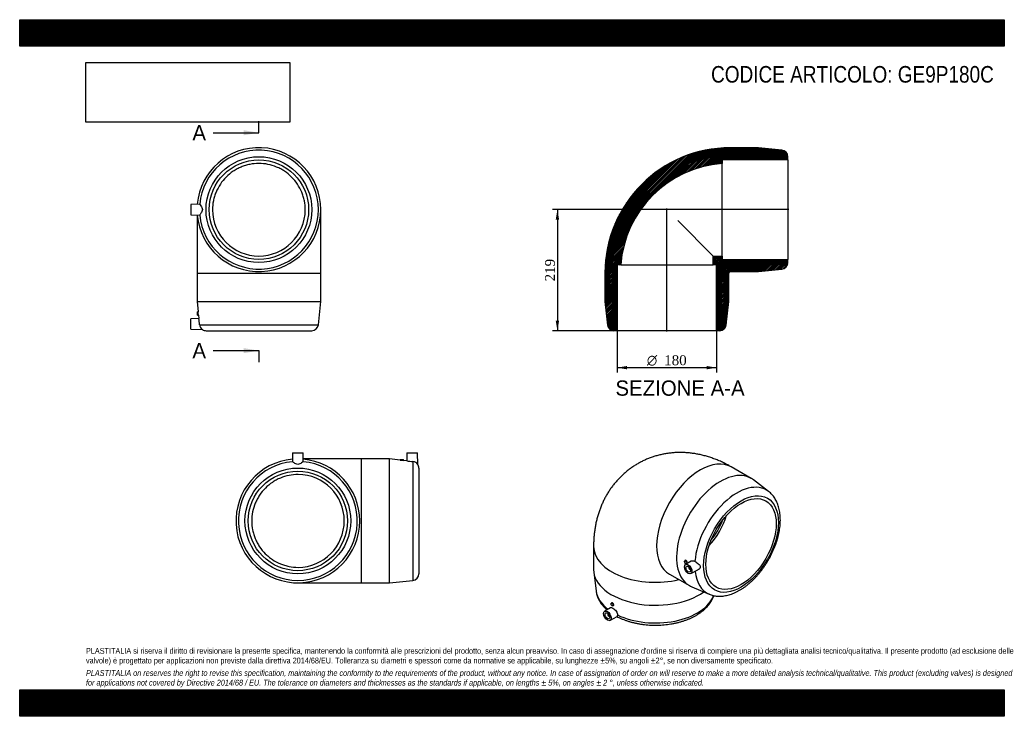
# Model space of a CAD drawing. Header units: millimetres. Extents: x 0 to 1782, y 0 to 1260.
import ezdxf
from ezdxf.enums import TextEntityAlignment as Align
from ezdxf.lldxf.tags import DXFTag

# ---------------------------------------------------------------- set-up
doc = ezdxf.new("R2010")
doc.units = ezdxf.units.MM
doc.header["$LTSCALE"] = 6
for name, color, linetype in [('Default', 7, 'Continuous'), ('DV4_Default', 7, 'Continuous'), ('GE9P180C', 7, 'Continuous')]:
    doc.layers.add(name, color=color, linetype=linetype)
doc.styles.add('SEACAD_Solid_Edge_ANSI', font='seans.ttf')
doc.styles.add('SEACAD_Solid_Edge_ANSI1_Symbols', font='semeca1.ttf')
doc.styles.add('SEACAD_Times_New_Roman', font='times.ttf')
tags = doc.linetypes.add('CENTER2', pattern=[28.575, 19.05, -3.175, 3.175, -3.175]).pattern_tags.tags
tags[10:11] = [DXFTag(74, 4), DXFTag(75, 0), DXFTag(340, '0'), DXFTag(46, 0.0), DXFTag(50, 0.0), DXFTag(44, 0.0), DXFTag(45, 0.0)]
tags[8:9] = [DXFTag(74, 4), DXFTag(75, 0), DXFTag(340, '0'), DXFTag(46, 0.0), DXFTag(50, 0.0), DXFTag(44, 0.0), DXFTag(45, 0.0)]
tags[6:7] = [DXFTag(74, 4), DXFTag(75, 0), DXFTag(340, '0'), DXFTag(46, 0.0), DXFTag(50, 0.0), DXFTag(44, 0.0), DXFTag(45, 0.0)]
tags[4:5] = [DXFTag(74, 4), DXFTag(75, 0), DXFTag(340, '0'), DXFTag(46, 0.0), DXFTag(50, 0.0), DXFTag(44, 0.0), DXFTag(45, 0.0)]
doc.dimstyles.new('ANSImm', dxfattribs={"dimtxt": 18, "dimasz": 18, "dimexe": 9, "dimexo": 0, "dimgap": 4.5, "dimtad": 1, "dimdsep": 46, "dimtxsty": 'SEACAD_Times_New_Roman', "dimblk1": '_SE_FILLED', "dimblk2": '_SE_FILLED', "dimsah": 1, "dimcen": 9, "dimazin": 0, "dimtfac": 0.85, "dimtdec": 3, "dimtofl": 0, "dimtmove": 0, "dimatfit": 3, "dimfxl": 1, "dimarcsym": 0})
picture_1 = doc.add_image_def('image1.jpg', size_in_pixel=(4302, 1260))

# ---------------------------------------------------------------- blocks, each defined once
blk = doc.blocks.new('SE')
at = {"layer": 'GE9P180C', "color": 7, "linetype": 'Continuous'}
for p, q in [((325.6, 926.4), (309.9, 926)), ((309.9, 926), (309.9, 907)), ((544.9, 801.5), (544.9, 916.5)), ((309.9, 907), (325.6, 906.6)), ((320.9, 906.7), (320.9, 801.5)), ((320.9, 801.5), (544.9, 801.5)), ((320.9, 801.5), (320.9, 750.5)), ((544.9, 750.5), (544.9, 801.5)), ((320.9, 750.5), (544.9, 750.5)), ((320.9, 750.5), (322.9, 731.5)), ((540.5, 708.3), (544.9, 750.5)), ((321.9, 725.5), (321.9, 731.5)), ((322.9, 731.5), (321.9, 731.5)), ((324.1, 719.4), (309.9, 719)), ((309.9, 700), (309.9, 719)), ((321.9, 725.5), (323.5, 725.5)), ((323.5, 725.6), (324.1, 719.4)), ((309.9, 700), (330.6, 699.5)), ((325.7, 708.3), (540.5, 708.3)), ((337.2, 697.5), (528.6, 697.5))]:
    blk.add_line(p, q, dxfattribs=at)
for radius in [95.7, 90]:
    blk.add_circle((432.9, 916.5), radius, dxfattribs=at)
for centre, radius, start, end in [((432.9, 916.5), 112, 0, 174.9806), ((432.9, 916.5), 107.6, 185.2446, 174.7554), ((432.9, 916.5), 112, 185.0194, 0), ((432.9, 916.5), 84, 180.3336, 359.6664), ((212.3, 717), 111.5, 4.3744, 7.4747), ((214.1, 697.8), 112.1, 5.3426, 11.0819), ((337.7, 709.2), 12, 184.2875, 234.0848), ((337.2, 709.5), 12, 236.7004, 270), ((528.6, 709.5), 12, 270, 354.0754)]:
    blk.add_arc(centre, radius, start, end, dxfattribs=at)
for points, knots in [([(516.9, 916), (516.9, 921.5), (516.3, 927), (514.7, 935.1), (514, 937.8), (512.4, 943), (511.5, 945.6), (508.3, 953.2), (505.7, 958), (499.6, 967.2), (496.1, 971.5), (488.3, 979.3), (484, 982.8), (477.2, 987.4), (474.8, 988.8), (470, 991.4), (467.5, 992.5), (459.9, 995.7), (454.6, 997.3), (443.9, 999.4), (438.3, 1000), (427.4, 1000), (421.9, 999.4), (413.8, 997.8), (411.1, 997.1), (405.9, 995.5), (400.7, 993.7), (395.8, 991.3), (390.9, 988.7), (388.6, 987.3), (381.7, 982.7), (377.5, 979.2), (369.7, 971.5), (366.2, 967.2), (360.1, 958), (357.5, 953.2), (354.3, 945.6), (353.4, 943), (351.8, 937.7), (351.1, 935.1), (349.5, 927), (348.9, 921.6), (348.9, 916)], [0, 0, 0, 0, 0.0625, 0.0625, 0.09375, 0.09375, 0.125, 0.125, 0.1875, 0.1875, 0.25, 0.25, 0.3125, 0.3125, 0.34375, 0.34375, 0.375, 0.375, 0.4375, 0.4375, 0.5, 0.5, 0.5625, 0.5625, 0.59375, 0.59375, 0.625, 0.65625, 0.65625, 0.6875, 0.6875, 0.75, 0.75, 0.8125, 0.8125, 0.875, 0.875, 0.90625, 0.90625, 0.9375, 0.9375, 1, 1, 1, 1]), ([(325.7, 926.4), (326, 926), (327, 924.8), (328.7, 922.2), (329.3, 921.2), (330.3, 919.1), (330.7, 917.8), (330.7, 915.2), (330.3, 914), (329.2, 911.8), (328.7, 910.8), (327.5, 909.1), (327, 908.4), (326.2, 907.2), (325.9, 906.8), (325.7, 906.7)], [0, 0, 0, 0, 0.25, 0.25, 0.375, 0.375, 0.5, 0.5, 0.625, 0.625, 0.75, 0.75, 0.875, 0.875, 1, 1, 1, 1])]:
    blk.add_open_spline(points, degree=3, knots=knots, dxfattribs=at)
for points in [[(325.6, 926.4), (325.7, 926.4), (325.7, 926.4), (325.7, 926.4)], [(325.7, 906.7), (325.7, 906.6), (325.7, 906.6), (325.6, 906.6)]]:
    blk.add_open_spline(points, degree=3, dxfattribs=at)
blk = doc.blocks.new('SE1')
at = {"layer": 'GE9P180C', "color": 7, "linetype": 'Continuous'}
for p, q in [((1324, 430.2), (1287.9, 451.1)), ((1355.5, 406.7), (1328, 427.6)), ((1038.6, 307.1), (1038.6, 265.5)), ((1204.3, 282), (1203.6, 281.6)), ((1215.4, 280.8), (1205.2, 274.5)), ((1206.6, 276.4), (1207.6, 277)), ((1211.8, 269.7), (1211.3, 269.3)), ((1038.9, 260.7), (1043.3, 226.4)), ((1175.9, 257.1), (1212, 236.3)), ((1213.3, 265.9), (1213.8, 266.2)), ((1214.7, 258), (1227.5, 264.9)), ((1216.3, 234.1), (1248.1, 220.8)), ((1069.1, 196.3), (1058.8, 190)), ((1071.4, 205.2), (1070.6, 204.8)), ((1073.6, 199.6), (1074.7, 200.2)), ((1065.5, 185.2), (1064.9, 184.8)), ((1066.9, 181.4), (1067.5, 181.7)), ((1068.3, 173.5), (1081.2, 180.4))]:
    blk.add_line(p, q, dxfattribs=at)
for centre, major_axis, start_param, end_param in [((1231.9, 354.1), (-56, -97), 3.141593, 6.283185), ((1268, 333.3), (-56, -97), 3.068148, 6.283185), ((1297.9, 316), (53.8, 93.2), -0.073907, 2.26466), ((1221.3, 360.2), (45, 77.9), 4.349717, 5.075061), ((1221.3, 360.2), (42, 72.7), 4.446307, 4.978471), ((1150.6, 307.1), (-112, 0), 0, 1.958354), ((1212.3, 267.6), (1, -1.73), 2.451776, 6.283185), ((1150.6, 265.5), (-112, 0), 0, 2.465787), ((1212.3, 267.6), (1, -1.73), 0, 0.689817), ((1297.9, 316), (53.8, 93.2), 2.473412, 3.215038), ((1268, 333.3), (-56, -97), 0, 0.073445), ((1150.6, 231), (-107.6, 0), 0.073445, 0.075868), ((1150.6, 231), (-107.6, 0), 0.075868, 0.645708), ((1150.6, 231), (-107.6, 0), 0.876933, 2.936744), ((1297.9, 316), (53.8, 93.2), 3.215038, 3.217488), ((1065.9, 183.1), (-1, 1.73), 0, 3.831409), ((1065.9, 183.1), (-1, 1.73), 5.593369, 6.283185)]:
    blk.add_ellipse(centre, major_axis=major_axis, ratio=0.57735, start_param=start_param, end_param=end_param, dxfattribs=at)
for centre, major_axis in [((1305.5, 311.6), (47.8, 82.9)), ((1305.5, 311.6), (-45, -77.9)), ((1210, 266.3), (4.75, -8.23)), ((1205.1, 279), (1.5, -2.6)), ((1210, 266.3), (3, -5.2)), ((1072.1, 202.2), (-1.5, 2.6)), ((1063.6, 181.8), (-4.75, 8.23)), ((1063.6, 181.8), (-3, 5.2))]:
    blk.add_ellipse(centre, major_axis=major_axis, ratio=0.57735, dxfattribs=at)
for points, knots in [([(1287.9, 451.1), (1286.2, 452.1), (1282.4, 454.2), (1275.7, 457.7), (1268.1, 461.2), (1260.4, 464.5), (1252.7, 467.3), (1244.9, 469.8), (1237.2, 472), (1229.4, 473.7), (1221.7, 475.1), (1214, 476.2), (1206.4, 476.9), (1198.8, 477.2), (1191.2, 477.2), (1183.8, 476.8), (1176.4, 476.1), (1169.1, 475), (1161.9, 473.6), (1154.9, 471.9), (1147.9, 469.9), (1141.1, 467.5), (1134.5, 464.9), (1128, 461.9), (1121.7, 458.6), (1115.5, 455.1), (1109.6, 451.3), (1103.8, 447.2), (1098.2, 442.9), (1092.9, 438.3), (1087.7, 433.4), (1082.8, 428.3), (1078.2, 423), (1073.7, 417.5), (1069.5, 411.8), (1065.6, 405.8), (1061.9, 399.7), (1058.4, 393.3), (1055.2, 386.8), (1052.3, 380.1), (1049.7, 373.2), (1047.3, 366.2), (1045.2, 359), (1043.4, 351.6), (1041.8, 344), (1040.6, 336.3), (1039.6, 328.5), (1039, 320.5), (1038.7, 313.2), (1038.6, 309.1), (1038.6, 307.1)], [0, 0, 0, 0, 0.015164, 0.03888, 0.062526, 0.085977, 0.1092, 0.132175, 0.154887, 0.177332, 0.199512, 0.221433, 0.243107, 0.264547, 0.28577, 0.306791, 0.327626, 0.348293, 0.368808, 0.389185, 0.409441, 0.429589, 0.449644, 0.46962, 0.489531, 0.509389, 0.529209, 0.549, 0.568775, 0.588548, 0.608334, 0.628147, 0.648003, 0.667917, 0.687906, 0.707987, 0.728178, 0.748497, 0.768963, 0.789595, 0.810412, 0.831432, 0.852671, 0.874144, 0.895861, 0.91783, 0.94005, 0.962516, 0.985214, 1, 1, 1, 1]), ([(1248.3, 220.7), (1249.4, 220.3), (1251.4, 219.5), (1254.9, 218.5), (1258.7, 217.7), (1262.7, 217.3), (1266.8, 217.1), (1270.9, 217.3), (1275.2, 217.8), (1279.5, 218.6), (1283.9, 219.7), (1288.3, 221.1), (1292.8, 222.8), (1297.2, 224.9), (1301.7, 227.2), (1306.1, 229.8), (1310.5, 232.7), (1314.9, 235.9), (1319.2, 239.3), (1323.4, 243), (1327.5, 246.8), (1331.5, 250.9), (1335.4, 255.2), (1339.2, 259.6), (1342.9, 264.2), (1346.4, 269), (1349.7, 274), (1352.9, 279), (1356, 284.2), (1358.8, 289.4), (1361.5, 294.8), (1364, 300.2), (1366.3, 305.6), (1368.4, 311.1), (1370.2, 316.6), (1371.9, 322.1), (1373.3, 327.7), (1374.4, 333.1), (1375.4, 338.6), (1376.1, 344), (1376.5, 349.3), (1376.7, 354.5), (1376.6, 359.6), (1376.3, 364.7), (1375.7, 369.5), (1374.8, 374.2), (1373.6, 378.8), (1372.2, 383.1), (1370.6, 387.2), (1368.7, 391.1), (1366.5, 394.8), (1364.1, 398.1), (1361.5, 401.2), (1358.7, 404), (1356.6, 405.9), (1355.6, 406.6), (1355.5, 406.7)], [0, 0, 0, 0, 0.013995, 0.031542, 0.049195, 0.067001, 0.084995, 0.103202, 0.121628, 0.140266, 0.159096, 0.178087, 0.197206, 0.216414, 0.235681, 0.254977, 0.274281, 0.293573, 0.312846, 0.332095, 0.351317, 0.370513, 0.389684, 0.408833, 0.427962, 0.447076, 0.466177, 0.485271, 0.504362, 0.523453, 0.542548, 0.56165, 0.580765, 0.599896, 0.619048, 0.638224, 0.657428, 0.676664, 0.695934, 0.71524, 0.73458, 0.753953, 0.773351, 0.792764, 0.812168, 0.831537, 0.85084, 0.870037, 0.889088, 0.907954, 0.926605, 0.945021, 0.963201, 0.981161, 0.998932, 1, 1, 1, 1]), ([(1207.7, 280.4), (1207.2, 281.1), (1206.6, 281.6), (1205.4, 282.2), (1204.8, 282.3), (1204.3, 282), (1204.3, 282), (1204.3, 282)], [0, 0, 0, 0, 0.125, 0.125, 0.25, 0.25, 0.2529179, 0.2529179, 0.2529179, 0.2529179]), ([(1207.6, 277), (1208.1, 277.2), (1208.3, 277.7), (1208.3, 279), (1208.1, 279.7), (1207.7, 280.4)], [0.7529672, 0.7529672, 0.7529672, 0.7529672, 0.875, 0.875, 1, 1, 1, 1]), ([(1215.4, 280.8), (1215.6, 280.9), (1215.7, 281), (1216.7, 281.5), (1217.8, 281.6), (1219.9, 281.4), (1221, 280.9), (1222.1, 280.3)], [0.7257382, 0.7257382, 0.7257382, 0.7257382, 0.75, 0.75, 0.875, 0.875, 1, 1, 1, 1]), ([(1222.1, 280.3), (1224.1, 279.1), (1226.3, 277.5), (1229.1, 275.2), (1230, 274.4), (1231.3, 272.7), (1231.8, 271.7), (1231.8, 269.6), (1231.3, 268.5), (1230, 266.7), (1229.1, 265.9), (1227.9, 265.1), (1227.7, 265), (1227.5, 264.9)], [0, 0, 0, 0, 0.25, 0.25, 0.375, 0.375, 0.5, 0.5, 0.625, 0.625, 0.75, 0.75, 0.7815867, 0.7815867, 0.7815867, 0.7815867]), ([(1043.3, 226.3), (1043.5, 225.3), (1043.8, 223.2), (1044.6, 219.8), (1045.8, 216.1), (1047.4, 212.4), (1049.2, 208.8), (1051.4, 205.3), (1053.9, 201.8), (1056.8, 198.5), (1059.8, 195.4), (1061.9, 193.4), (1062.9, 192.5)], [0, 0, 0, 0, 0.0560136, 0.1345309, 0.2135039, 0.2931451, 0.3736204, 0.4550371, 0.5374358, 0.62079, 0.7050125, 0.7786483, 0.7786483, 0.7786483, 0.7786483]), ([(1081, 180.3), (1082.3, 179.7), (1084.8, 178.4), (1089.3, 176.4), (1094.4, 174.4), (1099.6, 172.5), (1105, 170.9), (1110.6, 169.4), (1116.2, 168.2), (1122, 167.1), (1127.8, 166.2), (1133.7, 165.5), (1139.6, 165.1), (1145.6, 164.8), (1151.6, 164.7), (1157.6, 164.9), (1163.5, 165.2), (1169.5, 165.7), (1175.3, 166.5), (1181.1, 167.4), (1186.8, 168.5), (1192.5, 169.9), (1197.9, 171.4), (1203.3, 173.1), (1208.5, 175), (1213.5, 177.1), (1218.3, 179.3), (1223, 181.8), (1227.4, 184.4), (1231.6, 187.2), (1235.5, 190.1), (1239.2, 193.2), (1242.6, 196.5), (1245.7, 199.8), (1248.4, 203.3), (1250.9, 206.9), (1253, 210.6), (1254.7, 214.4), (1255.7, 217), (1256.1, 218.3), (1256.1, 218.3)], [0.0019538, 0.0019538, 0.0019538, 0.0019538, 0.0210265, 0.0469724, 0.072893, 0.0987813, 0.1246342, 0.1504514, 0.1762349, 0.2019879, 0.2277145, 0.2534197, 0.2791084, 0.3047863, 0.3304589, 0.3561318, 0.3818095, 0.4074972, 0.4332006, 0.4589255, 0.4846776, 0.5104622, 0.5362845, 0.5621489, 0.5880588, 0.6140163, 0.6400209, 0.6660691, 0.6921529, 0.7182581, 0.7443543, 0.7704076, 0.7963747, 0.8222049, 0.8478432, 0.8732371, 0.8983436, 0.9231367, 0.9476119, 0.948456, 0.948456, 0.948456, 0.948456]), ([(1069.1, 196.3), (1069.6, 196.6), (1070.2, 196.8), (1071.8, 196.6), (1072.7, 196.2), (1074.7, 195.1), (1075.7, 194.3), (1077.7, 192.4), (1078.6, 191.3), (1080.2, 189), (1080.8, 187.8), (1081.6, 185.4), (1081.8, 184.2), (1081.8, 183.2)], [0.2639875, 0.2639875, 0.2639875, 0.2639875, 0.375, 0.375, 0.5, 0.5, 0.625, 0.625, 0.75, 0.75, 0.875, 0.875, 1, 1, 1, 1]), ([(1074.4, 203.5), (1073.9, 204.2), (1073.3, 204.8), (1072.2, 205.4), (1071.7, 205.4), (1071.4, 205.2)], [0, 0, 0, 0, 0.125, 0.125, 0.2483207, 0.2483207, 0.2483207, 0.2483207]), ([(1074.7, 200.2), (1074.7, 200.2), (1074.7, 200.2), (1075.1, 200.5), (1075.2, 200.9), (1075.1, 202.2), (1074.8, 202.9), (1074.4, 203.5)], [0.7482432, 0.7482432, 0.7482432, 0.7482432, 0.75, 0.75, 0.875, 0.875, 1, 1, 1, 1])]:
    blk.add_open_spline(points, degree=3, knots=knots, dxfattribs=at)
blk.add_open_spline([(1081.8, 183.2), (1081.7, 181.5), (1081.6, 180.6), (1081.2, 180.4)], degree=3, dxfattribs=at)
blk = doc.blocks.new('SE2')
at = {"layer": 'GE9P180C', "color": 7, "linetype": 'Continuous'}
for p, q in [((493.9, 476.4), (493.5, 460.7)), ((493.9, 476.4), (512.9, 476.4)), ((513.3, 460.7), (512.9, 476.4)), ((618.4, 465.4), (513.2, 465.4)), ((618.4, 241.4), (618.4, 465.4)), ((669.4, 465.4), (618.4, 465.4)), ((669.4, 241.4), (669.4, 465.4)), ((688.4, 463.5), (669.4, 465.4)), ((688.4, 464.4), (694.4, 464.4)), ((688.4, 464.4), (688.4, 463.5)), ((694.4, 462.8), (694.4, 464.4)), ((700.9, 476.4), (700.5, 462.2)), ((700.9, 476.4), (719.9, 476.4)), ((720.5, 455.7), (719.9, 476.4)), ((700.6, 462.2), (694.4, 462.8)), ((711.6, 460.6), (711.6, 245.8)), ((722.4, 449.1), (722.4, 257.8)), ((503.4, 241.4), (618.4, 241.4)), ((618.4, 241.4), (669.4, 241.4)), ((669.4, 241.4), (711.6, 245.8))]:
    blk.add_line(p, q, dxfattribs=at)
for radius in [95.7, 90]:
    blk.add_circle((503.4, 353.4), radius, dxfattribs=at)
for centre, radius, start, end in [((503.4, 353.4), 112, 95.0194, 0), ((503.4, 353.4), 112, 0, 84.9806), ((702.9, 574), 111.5, 262.5253, 265.6255), ((503.4, 353.4), 107.6, 95.2446, 84.7554), ((722.1, 572.2), 112.1, 258.9181, 264.6574), ((710.8, 448.7), 12, 35.9152, 85.7125), ((710.4, 449.1), 12, 0, 33.2869), ((503.4, 353.4), 84, 270.3336, 89.6664), ((710.4, 257.8), 12, 275.9246, 0)]:
    blk.add_arc(centre, radius, start, end, dxfattribs=at)
for points in [[(493.6, 460.6), (493.5, 460.6), (493.5, 460.7), (493.5, 460.7)], [(513.3, 460.7), (513.3, 460.7), (513.3, 460.6), (513.2, 460.6)]]:
    blk.add_open_spline(points, degree=3, dxfattribs=at)
for points, knots in [([(513.2, 460.6), (512.9, 460.4), (511.7, 459.4), (509.1, 457.7), (508.1, 457.1), (505.9, 456.1), (504.7, 455.7), (502.1, 455.7), (500.9, 456.1), (498.7, 457.1), (497.7, 457.7), (496, 458.8), (495.3, 459.4), (494.1, 460.2), (493.7, 460.5), (493.6, 460.6)], [0, 0, 0, 0, 0.25, 0.25, 0.375, 0.375, 0.5, 0.5, 0.625, 0.625, 0.75, 0.75, 0.875, 0.875, 1, 1, 1, 1]), ([(503.9, 437.4), (498.4, 437.4), (492.9, 436.8), (482.1, 434.7), (476.9, 433.1), (469.3, 429.9), (466.8, 428.7), (461.9, 426.1), (459.6, 424.7), (452.7, 420.1), (448.5, 416.7), (440.7, 408.8), (437.2, 404.6), (432.6, 397.8), (431.2, 395.4), (428.6, 390.6), (427.4, 388.1), (424.3, 380.4), (422.7, 375.2), (420.5, 364.5), (420, 358.9), (420, 347.9), (420.5, 342.5), (422.1, 334.4), (422.8, 331.7), (424.4, 326.4), (425.3, 323.8), (427.4, 318.8), (428.6, 316.3), (431.2, 311.5), (432.6, 309.1), (437.2, 302.2), (440.7, 298), (446.5, 292.2), (448.5, 290.4), (452.8, 286.8), (455, 285.2), (461.9, 280.6), (466.7, 278), (474.3, 274.9), (476.9, 273.9), (482.2, 272.3), (484.9, 271.7), (492.9, 270), (498.4, 269.5), (503.9, 269.4)], [0, 0, 0, 0, 0.0625, 0.0625, 0.125, 0.125, 0.15625, 0.15625, 0.1875, 0.1875, 0.25, 0.25, 0.3125, 0.3125, 0.34375, 0.34375, 0.375, 0.375, 0.4375, 0.4375, 0.5, 0.5, 0.5625, 0.5625, 0.59375, 0.59375, 0.625, 0.625, 0.65625, 0.65625, 0.6875, 0.6875, 0.75, 0.75, 0.78125, 0.78125, 0.8125, 0.8125, 0.875, 0.875, 0.90625, 0.90625, 0.9375, 0.9375, 1, 1, 1, 1])]:
    blk.add_open_spline(points, degree=3, knots=knots, dxfattribs=at)
blk = doc.blocks.new('SE4')
at = {"color": 7, "linetype": 'Continuous', "style": 'SEACAD_Solid_Edge_ANSI'}
blk.add_text('A', height=27.6, dxfattribs=at).set_placement((312.6, 675.2), align=Align.TOP_LEFT)
blk = doc.blocks.new('SE5')
at = {"color": 7, "linetype": 'Continuous', "style": 'SEACAD_Solid_Edge_ANSI'}
blk.add_text('A', height=27.6, dxfattribs=at).set_placement((312.6, 1069.3), align=Align.TOP_LEFT)
blk = doc.blocks.new('SEANNOT_GROUP')
at = {"linetype": 'Continuous'}
blk.add_hatch(color=7, dxfattribs=at).paths.add_polyline_path([(405.3, 656.8), (432.9, 661.4), (405.3, 666)])
at = {"color": 7, "linetype": 'Continuous'}
blk.add_lwpolyline([(350.1, 661.4), (432.9, 661.4)], dxfattribs=at)
blk = doc.blocks.new('SEANNOT_GROUP1')
at = {"linetype": 'Continuous'}
blk.add_hatch(color=7, dxfattribs=at).paths.add_polyline_path([(405.3, 1050.9), (432.9, 1055.5), (405.3, 1060.1)])
at = {"color": 7, "linetype": 'Continuous'}
blk.add_lwpolyline([(350.1, 1055.5), (432.9, 1055.5)], dxfattribs=at)
blk = doc.blocks.new('SE3')
at = {"layer": 'Default', "color": 7, "linetype": 'CENTER2'}
for p, q in [((432.9, 1055.5), (432.9, 1076.2)), ((432.9, 661.4), (432.9, 640.7))]:
    blk.add_line(p, q, dxfattribs=at)
at = {"layer": 'Default', "color": 7, "linetype": 'CENTER2', "const_width": 0.0001}
blk.add_lwpolyline([(432.9, 661.4), (432.9, 1055.5)], dxfattribs=at)
at = {"layer": 'Default'}
for name in ['SE5', 'SEANNOT_GROUP1', 'SE4', 'SEANNOT_GROUP']:
    blk.add_blockref(name, (0, 0), dxfattribs=at)
blk = doc.blocks.new('SE6')
at = {"layer": 'GE9P180C', "linetype": 'Continuous'}
h = blk.add_hatch(dxfattribs=at)
h.set_pattern_fill('LINE', scale=0.629921, angle=45, style=0)
edge = h.paths.add_edge_path()
edge.add_line((1379.4, 1024.1), (1337.2, 1028.5))
edge.add_line((1337.2, 1028.5), (1286.2, 1028.5))
edge.add_arc((1286.2, 801.5), 227, 90, 180)
edge.add_line((1059.2, 801.5), (1059.2, 750.5))
edge.add_line((1059.2, 750.5), (1063.6, 708.3))
edge.add_arc((1075.5, 709.5), 12, 185.9246, 270)
edge.add_line((1075.5, 697.5), (1081.2, 697.5))
edge.add_line((1081.2, 697.5), (1081.2, 816.5))
edge.add_line((1081.2, 816.5), (1087.8, 816.5))
edge.add_arc((1286.2, 801.5), 199, 94.3229, 175.6771, ccw=False)
edge.add_line((1271.2, 1000), (1271.2, 1006.5))
edge.add_line((1271.2, 1006.5), (1390.2, 1006.5))
edge.add_line((1390.2, 1006.5), (1390.2, 1012.2))
edge.add_arc((1378.2, 1012.2), 12, 0, 84.0754)
h = blk.add_hatch(dxfattribs=at)
h.set_pattern_fill('LINE', scale=0.629921, angle=45, style=0)
edge = h.paths.add_edge_path()
edge.add_line((1337.2, 804.5), (1379.4, 808.9))
edge.add_arc((1378.2, 820.8), 12, 275.9246, 360)
edge.add_line((1390.2, 820.8), (1390.2, 826.5))
edge.add_line((1390.2, 826.5), (1271.2, 826.5))
edge.add_line((1271.2, 826.5), (1271.2, 832.5))
edge.add_line((1271.2, 832.5), (1255.2, 832.5))
edge.add_line((1255.2, 832.5), (1255.2, 816.5))
edge.add_line((1255.2, 816.5), (1261.2, 816.5))
edge.add_line((1261.2, 816.5), (1261.2, 697.5))
edge.add_line((1261.2, 697.5), (1266.9, 697.5))
edge.add_arc((1266.9, 709.5), 12, 270, 354.0754)
edge.add_line((1278.8, 708.3), (1283.2, 750.5))
edge.add_line((1283.2, 750.5), (1283.2, 801.5))
edge.add_arc((1286.2, 801.5), 3, 90, 180, ccw=False)
edge.add_line((1286.2, 804.5), (1337.2, 804.5))
at = {"layer": 'DV4_Default', "color": 7, "linetype": 'CENTER2'}
for p, q in [((1392, 916.5), (1169.9, 916.5)), ((1171.2, 695.8), (1171.2, 918.4))]:
    blk.add_line(p, q, dxfattribs=at)
at = {"layer": 'GE9P180C', "color": 7, "linetype": 'Continuous'}
for p, q in [((1337.2, 1028.5), (1286.2, 1028.5)), ((1379.4, 1024.1), (1337.2, 1028.5)), ((1390.2, 1006.5), (1271.2, 1006.5)), ((1271.2, 1006.5), (1271.2, 1000)), ((1271.2, 916), (1271.2, 1000)), ((1390.2, 1006.5), (1390.2, 1012.2)), ((1390.2, 1006.5), (1390.2, 826.5)), ((1271.2, 832.5), (1271.2, 916)), ((1190.9, 896.8), (1255.2, 832.5)), ((1255.2, 832.5), (1271.2, 832.5)), ((1255.2, 816.5), (1255.2, 832.5)), ((1271.2, 832.5), (1271.2, 826.5)), ((1271.2, 826.5), (1390.2, 826.5)), ((1390.2, 820.8), (1390.2, 826.5)), ((1081.2, 816.5), (1081.2, 697.5)), ((1087.8, 816.5), (1081.2, 816.5)), ((1087.8, 816.5), (1171.7, 816.5)), ((1171.7, 816.5), (1255.2, 816.5)), ((1261.2, 816.5), (1255.2, 816.5)), ((1261.2, 697.5), (1261.2, 816.5)), ((1286.2, 804.5), (1337.2, 804.5)), ((1337.2, 804.5), (1379.4, 808.9)), ((1059.2, 801.5), (1059.2, 750.5)), ((1283.2, 750.5), (1283.2, 801.5)), ((1059.2, 750.5), (1063.6, 708.3)), ((1278.8, 708.3), (1283.2, 750.5)), ((1081.2, 697.5), (1075.5, 697.5)), ((1261.2, 697.5), (1081.2, 697.5)), ((1266.9, 697.5), (1261.2, 697.5))]:
    blk.add_line(p, q, dxfattribs=at)
for centre, radius, start, end in [((1286.2, 801.5), 227, 90, 180), ((1378.2, 1012.2), 12, 0, 84.0754), ((1286.2, 801.5), 199, 94.3229, 175.6771), ((1378.2, 820.8), 12, 275.9246, 0), ((1286.2, 801.5), 3, 90, 180), ((1075.5, 709.5), 12, 185.9246, 270), ((1266.9, 709.5), 12, 270, 354.0754)]:
    blk.add_arc(centre, radius, start, end, dxfattribs=at)
blk = doc.blocks.new('GDimGGroup')
at = {"layer": 'Default', "linetype": 'Continuous'}
for points in [[(1099.2, 627.6), (1099.2, 633.6), (1081.2, 630.6)], [(1243.2, 627.6), (1261.2, 630.6), (1243.2, 633.6)]]:
    blk.add_hatch(color=7, dxfattribs=at).paths.add_polyline_path(points)
at = {"layer": 'Default', "color": 7, "linetype": 'Continuous'}
for p, q in [((1081.2, 816.5), (1081.2, 621.6)), ((1261.2, 816.5), (1261.2, 621.6)), ((1261.2, 630.6), (1081.2, 630.6))]:
    blk.add_line(p, q, dxfattribs=at)
for s, style, p in [('O', 'SEACAD_Solid_Edge_ANSI1_Symbols', (1135.1, 653.1)), ('180', 'SEACAD_Times_New_Roman', (1166.4, 653.1))]:
    blk.add_text(s, height=18, dxfattribs=dict(at, style=style)).set_placement(p, align=Align.TOP_LEFT)
blk = doc.blocks.new('DMBLK9')
at = {"layer": 'Default', "linetype": 'Continuous'}
for points in [[(970.2, 898.5), (976.2, 898.5), (973.2, 916.5)], [(970.2, 715.5), (973.2, 697.5), (976.2, 715.5)]]:
    blk.add_hatch(color=7, dxfattribs=at).paths.add_polyline_path(points)
at = {"layer": 'Default', "color": 7, "linetype": 'Continuous'}
for p, q in [((1171.2, 916.5), (964.2, 916.5)), ((973.2, 916.5), (973.2, 697.5)), ((1081.2, 697.5), (964.2, 697.5))]:
    blk.add_line(p, q, dxfattribs=at)
at = {"layer": 'Default', "color": 7, "linetype": 'Continuous', "style": 'SEACAD_Times_New_Roman'}
blk.add_text('219', height=18, rotation=90, dxfattribs=at).set_placement((950.7, 786.6), align=Align.TOP_LEFT)
blk = doc.blocks.new('_SE_FILLED')
at = {"color": 0}
blk.add_line((0, 0), (-1, 0), dxfattribs=at)
blk.add_solid([(0, 0), (-1, -0.1665), (-1, 0.1665), (0, 0)], dxfattribs=at)

msp = doc.modelspace()

# ---------------------------------------------------------------- hatches: boundary and pattern name
at = {"layer": 'Default', "linetype": 'Continuous'}
h = msp.add_hatch(dxfattribs=at)
h.set_pattern_fill('LINE', scale=0.629921, angle=45, style=0)
h.paths.add_polyline_path([(1782, 1212), (1782, 1260), (0, 1260), (0, 1212)])
for points in [[(1782, 1212), (1782, 1260), (0, 1260), (0, 1212)], [(1782, 0), (1782, 48), (0, 48), (0, 0)]]:
    msp.add_hatch(color=7, dxfattribs=at).paths.add_polyline_path(points)
h = msp.add_hatch(dxfattribs=at)
h.set_pattern_fill('LINE', scale=0.629921, angle=45, style=0)
h.paths.add_polyline_path([(1782, 0), (1782, 48), (0, 48), (0, 0)])

# ---------------------------------------------------------------- linework, layer by layer
at = {"layer": 'Default', "color": 7, "linetype": 'Continuous'}
for p, q in [((0, 1260), (1782, 1260)), ((0, 1212), (0, 1260)), ((1782, 1260), (1782, 1212)), ((1782, 1212), (0, 1212)), ((0, 48), (1782, 48)), ((0, 0), (0, 48)), ((1782, 48), (1782, 0)), ((1782, 0), (0, 0))]:
    msp.add_line(p, q, dxfattribs=at)

# ---------------------------------------------------------------- block references
at = {"layer": 'Default'}
for name in ['SE3', 'SE', 'SE6', 'GDimGGroup', 'SE2', 'SE1']:
    msp.add_blockref(name, (0, 0), dxfattribs=at)

# ---------------------------------------------------------------- texts
at = {"layer": 'Default', "color": 7, "linetype": 'Continuous', "style": 'SEACAD_Solid_Edge_ANSI'}
msp.add_text('SEZIONE A-A', height=27.6, dxfattribs=at).set_placement((1078.268, 607.463), align=Align.TOP_LEFT)
at = {"layer": 'Default', "attachment_point": 1}
for s, insert, char_height, width in [('{\\fArial Narrow|b0||i0||c0|p34;\\C7;\\H30.;\\W1.;CODICE ARTICOLO: GE9P180C}', (1251.275, 1176.201), 30, 508.86074), ("{\\fArial Narrow|b0||i0||c0|p34;\\C7;\\H10.5;\\W1.;PLASTITALIA si riserva il diritto di revisionare la presente specifica, mantenendo la conformità alle prescrizioni del prodotto, senza alcun preavviso. In caso di assegnazione d'ordine si riserva di compiere una più dettagliata analisi tecnico/qualitativa. Il presente prodotto (ad esclusione delle \\P}{\\fArial Narrow|b0||i0||c0|p34;\\C7;\\H10.5;\\W1.;valvole) è progettato per applicazioni non previste dalla direttiva 2014/68/EU. Tolleranza su diametri e spessori come da normative se applicabile, su lunghezze ±5%, su angoli ±2°, se non diversamente specificato.\\P}{\\fArial Narrow|b0||i0||c0|p34;\\C7;\\H3.;\\W1.;   \\P}{\\fArial Narrow|b0||i1||c0|p34;\\C7;\\H10.5;\\W1.;PLASTITALIA on reserves the right to revise this specification, maintaining the conformity to the requirements of the product, without any notice. In case of assignation of order on will reserve to make a more detailed analysis technical/qualitative. This product (excluding valves) is designed \\P}{\\fArial Narrow|b0||i1||c0|p34;\\C7;\\H10.5;\\W1.;for applications not covered by Directive 2014/68 / EU. The tolerance on diameters and thicknesses as the standards if applicable, on lengths ± 5%, on angles ± 2 °, unless otherwise indicated.\\P}", (120, 123.614), 10.5, 1542)]:
    msp.add_mtext(s, dxfattribs=dict(at, insert=insert, char_height=char_height, width=width))

# ---------------------------------------------------------------- dimensions: what is measured, and where the dimension line sits
at = {"layer": 'Default', "color": 7, "linetype": 'Continuous'}
dim = msp.add_linear_dim(base=(973.177, 697.528), p1=(1171.211, 916.528), p2=(1081.211, 697.528), angle=90, text='\\A1;<>', dimstyle='ANSImm', dxfattribs=at)
dim.commit()
dim.dimension.update_dxf_attribs({"geometry": 'DMBLK9', "text_midpoint": (973.177, 807.028), "dimtype": 160})

# ---------------------------------------------------------------- pictures from other files: only their frames are drawn
image = msp.add_image(picture_1, insert=(120, 1074.619), size_in_units=(368.743, 108))
image.dxf.flags = 7

doc.saveas('drawing.dxf')
